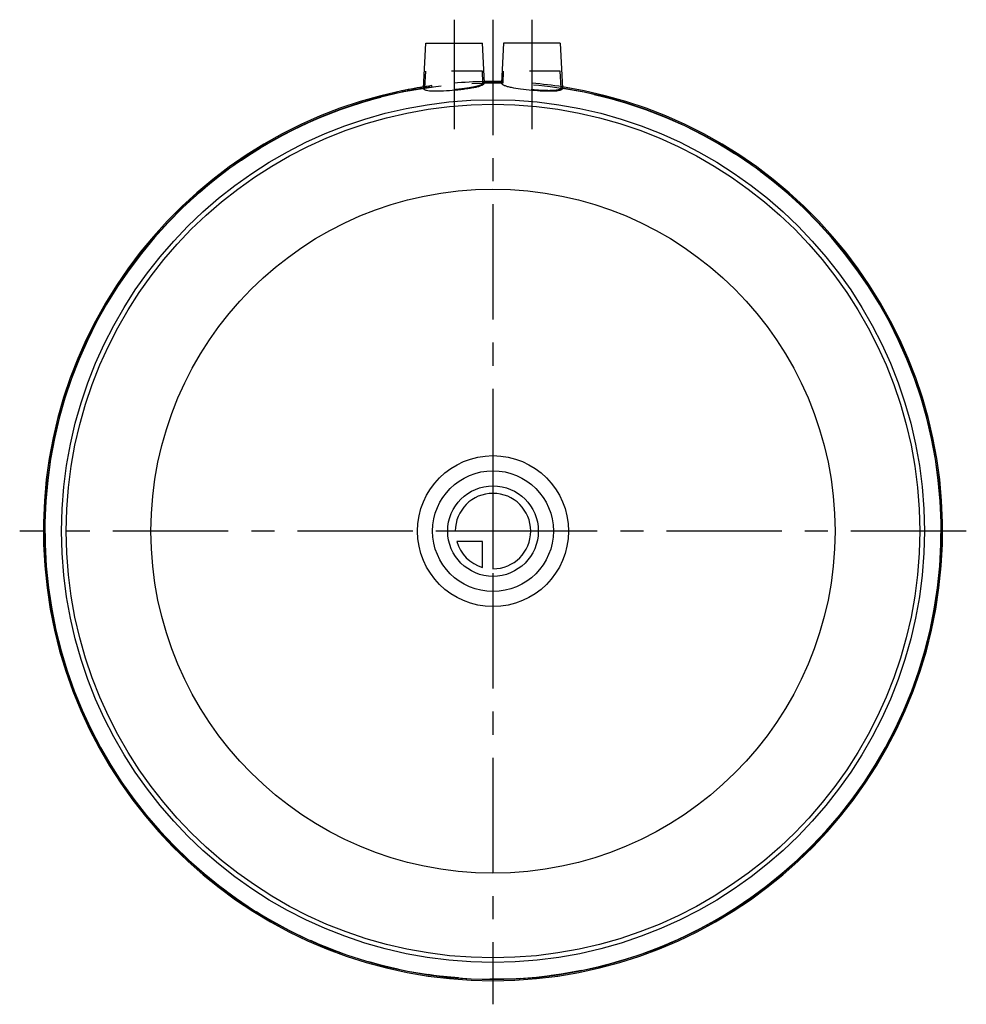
# Model space of a CAD drawing. Header units: millimetres. Extents: x 400 to 600, y 396 to 604.
import ezdxf

# ---------------------------------------------------------------- set-up
doc = ezdxf.new("R2010")
doc.units = ezdxf.units.MM
doc.header["$LTSCALE"] = 65.185185
doc.linetypes.add('CENTER', pattern=[0.6, 0.375, -0.075, 0.075, -0.075])
doc.linetypes.add('HIDDEN', pattern=[0.2, 0.1, -0.1])
for name, color, linetype in [('KOERPER', 7, 'CONTINUOUS'), ('KONST.EL_MIT_GEO', 7, 'CONTINUOUS'), ('KURVEN', 7, 'CONTINUOUS'), ('L1', 7, 'CONTINUOUS')]:
    doc.layers.add(name, color=color, linetype=linetype)

msp = doc.modelspace()

# ---------------------------------------------------------------- linework, layer by layer
at = {"layer": 'KOERPER', "color": 2, "linetype": 'CENTER'}
for p, q in [((491.75, 604.35), (491.75, 581.16)), ((508.25, 604.35), (508.25, 581.16))]:
    msp.add_line(p, q, dxfattribs=at)
at = {"layer": 'KOERPER', "color": 7, "linetype": 'CONTINUOUS'}
for p, q in [((485.25, 589.83), (485.75, 599.35)), ((485.75, 599.35), (497.75, 599.35)), ((498.19, 590.97), (497.75, 599.35)), ((502.25, 599.35), (501.81, 590.97)), ((514.25, 599.35), (502.25, 599.35)), ((514.25, 599.35), (514.75, 589.83)), ((498.19, 590.93), (498.19, 590.97)), ((485.25, 589.84), (485.25, 589.83)), ((514.75, 589.83), (514.75, 589.84)), ((514.75, 589.79), (514.75, 589.83))]:
    msp.add_line(p, q, dxfattribs=at)
at = {"layer": 'KOERPER', "color": 8, "linetype": 'HIDDEN'}
for p, q in [((485.56, 589.89), (485.75, 593.45)), ((497.75, 593.45), (485.75, 593.45)), ((497.88, 590.96), (497.75, 593.45)), ((502.12, 590.97), (502.25, 593.45)), ((514.25, 593.45), (502.25, 593.45)), ((514.44, 589.88), (514.25, 593.45)), ((497.88, 590.97), (497.88, 590.96)), ((502.12, 590.92), (502.12, 590.97)), ((485.56, 589.84), (485.56, 589.89)), ((514.44, 589.89), (514.44, 589.88))]:
    msp.add_line(p, q, dxfattribs=at)
msp.add_circle((500, 495.95), 95, dxfattribs=at)
at = {"layer": 'KOERPER', "color": 7, "linetype": 'CONTINUOUS'}
for radius in [91.44, 90.46, 72.5]:
    msp.add_circle((500, 495.95), radius, dxfattribs=at)
at = {"layer": 'KOERPER', "color": 8, "linetype": 'HIDDEN'}
for radius, start, end in [(95.3, 91.097, 98.8943), (95.04, 91.0919, 91.2781), (94.99, 91.091, 91.2773), (95.04, 88.7219, 88.9081), (94.99, 88.7227, 88.909), (95.3, 81.1057, 88.903), (95.04, 98.7369, 98.9271), (94.99, 98.743, 98.9333), (95.04, 81.0729, 81.2631), (94.99, 81.0667, 81.257)]:
    msp.add_arc((500, 495.95), radius, start, end, dxfattribs=at)
at = {"layer": 'KOERPER', "color": 7, "linetype": 'CONTINUOUS'}
for radius, start, end in [(95.3, 88.903, 91.097), (95.04, 88.9081, 91.0919), (94.99, 88.909, 91.091), (95.3, 98.8943, 81.1057), (95.04, 98.9271, 81.0729), (94.99, 98.9333, 81.0667)]:
    msp.add_arc((500, 495.95), radius, start, end, dxfattribs=at)
for points, knots in [([(485.26, 589.72), (485.29, 589.63), (485.44, 589.53), (485.66, 589.44), (486.02, 589.35), (486.6, 589.28), (487.81, 589.22), (489.63, 589.27), (491.96, 589.44), (493.94, 589.66), (495.42, 589.89), (496.35, 590.06), (497.11, 590.25), (497.62, 590.43), (497.92, 590.59), (498.1, 590.71), (498.19, 590.84), (498.19, 590.93)], [0, 0, 0, 0, 0.02035, 0.035443, 0.054297, 0.103353, 0.166617, 0.3267, 0.511241, 0.693107, 0.774786, 0.846408, 0.905641, 0.950826, 0.967935, 0.981504, 1, 1, 1, 1]), ([(501.81, 590.97), (501.81, 590.97), (501.81, 590.95), (501.81, 590.94), (501.81, 590.93)], [0, 0, 0, 0, 0.346902, 1, 1, 1, 1]), ([(501.82, 590.85), (501.85, 590.76), (502.05, 590.58), (502.47, 590.39), (503.09, 590.2), (504.23, 589.94), (505.97, 589.67), (508.24, 589.42), (510.52, 589.26), (512.28, 589.22), (513.45, 589.28), (514.01, 589.35), (514.36, 589.45), (514.57, 589.53), (514.71, 589.63), (514.74, 589.72)], [0, 0, 0, 0, 0.021501, 0.056049, 0.10466, 0.166427, 0.321809, 0.502213, 0.682924, 0.838449, 0.899699, 0.94717, 0.965434, 0.98009, 1, 1, 1, 1]), ([(485.25, 589.83), (485.25, 589.82), (485.25, 589.81), (485.25, 589.8), (485.25, 589.79)], [0, 0, 0, 0, 0.355469, 1, 1, 1, 1])]:
    msp.add_open_spline(points, degree=3, knots=knots, dxfattribs=at)
at = {"layer": 'KOERPER', "color": 8, "linetype": 'HIDDEN'}
for points, knots in [([(497.88, 590.92), (497.88, 590.84), (497.79, 590.71), (497.61, 590.59), (497.31, 590.43), (496.81, 590.26), (496.05, 590.08), (495.14, 589.91), (493.69, 589.69), (492.14, 589.52), (490.56, 589.39), (489.41, 589.33), (488.35, 589.3), (487.42, 589.31), (486.74, 589.36), (486.3, 589.42), (486.04, 589.48), (485.83, 589.55), (485.68, 589.63), (485.58, 589.72), (485.56, 589.8), (485.56, 589.84)], [0, 0, 0, 0, 0.018906, 0.032896, 0.050573, 0.097286, 0.158465, 0.232289, 0.316239, 0.50199, 0.596819, 0.688095, 0.772242, 0.845961, 0.906479, 0.931144, 0.95188, 0.968671, 0.981728, 0.991675, 1, 1, 1, 1]), ([(497.88, 590.96), (497.88, 590.95), (497.88, 590.94), (497.88, 590.93), (497.88, 590.92)], [0, 0, 0, 0, 0.358149, 1, 1, 1, 1]), ([(514.44, 589.84), (514.44, 589.8), (514.42, 589.72), (514.32, 589.63), (514.17, 589.55), (513.96, 589.48), (513.7, 589.42), (513.26, 589.36), (512.58, 589.31), (511.65, 589.3), (510.59, 589.33), (509.44, 589.39), (507.86, 589.52), (506.31, 589.69), (504.86, 589.91), (503.95, 590.08), (503.19, 590.26), (502.69, 590.43), (502.39, 590.59), (502.21, 590.71), (502.12, 590.84), (502.12, 590.92)], [0, 0, 0, 0, 0.008325, 0.018272, 0.031329, 0.04812, 0.068856, 0.093522, 0.154041, 0.22776, 0.311906, 0.403182, 0.498013, 0.683762, 0.767712, 0.841537, 0.902714, 0.949427, 0.967104, 0.981094, 1, 1, 1, 1]), ([(514.44, 589.88), (514.44, 589.87), (514.44, 589.86), (514.44, 589.85), (514.44, 589.84)], [0, 0, 0, 0, 0.355655, 1, 1, 1, 1])]:
    msp.add_open_spline(points, degree=3, knots=knots, dxfattribs=at)
at = {"layer": 'KOERPER', "color": 7, "linetype": 'CONTINUOUS'}
for points in [[(501.81, 590.93), (501.81, 590.9), (501.81, 590.87), (501.82, 590.85)], [(485.25, 589.79), (485.25, 589.77), (485.25, 589.74), (485.26, 589.72)], [(514.74, 589.72), (514.75, 589.74), (514.75, 589.77), (514.75, 589.79)]]:
    msp.add_open_spline(points, degree=3, dxfattribs=at)
at = {"layer": 'KONST.EL_MIT_GEO', "color": 8, "linetype": 'HIDDEN'}
for p, q in [((477.63, 588.28), (477.56, 588.57)), ((477.6, 588.58), (477.67, 588.29)), ((477.78, 588.31), (477.71, 588.61)), ((478.23, 588.42), (478.16, 588.71)), ((478.61, 588.51), (478.54, 588.8)), ((478.8, 588.55), (478.73, 588.85)), ((478.86, 588.57), (478.79, 588.86)), ((479.18, 588.64), (479.11, 588.93)), ((479.36, 588.68), (479.3, 588.97)), ((479.55, 588.72), (479.49, 589.02)), ((479.66, 588.75), (479.59, 589.04)), ((479.74, 588.76), (479.68, 589.06)), ((480.87, 589), (480.81, 589.3)), ((480.97, 589.02), (480.91, 589.32)), ((481.04, 589.04), (480.98, 589.33)), ((481.34, 589.1), (481.28, 589.39)), ((481.44, 589.12), (481.38, 589.41)), ((482.01, 589.23), (481.95, 589.52)), ((482.21, 589.27), (482.15, 589.56)), ((482.29, 589.28), (482.24, 589.58)), ((482.72, 589.36), (482.66, 589.66)), ((483, 589.42), (482.94, 589.71)), ((483.23, 589.46), (483.17, 589.75)), ((483.26, 589.46), (483.21, 589.76)), ((483.6, 589.52), (483.55, 589.82)), ((484.56, 589.69), (484.51, 589.98)), ((484.84, 589.73), (484.79, 590.03)), ((485.49, 589.84), (485.44, 590.13)), ((485.51, 589.84), (485.47, 590.14)), ((485.78, 589.88), (485.73, 590.18)), ((485.97, 589.91), (485.92, 590.2)), ((486.04, 589.92), (486, 590.22)), ((486.42, 589.97), (486.38, 590.27)), ((486.45, 589.98), (486.4, 590.28)), ((486.57, 590), (486.53, 590.29)), ((487.1, 590.07), (487.06, 590.37)), ((477.03, 588.44), (477.1, 588.15)), ((477.37, 588.22), (477.3, 588.51))]:
    msp.add_line(p, q, dxfattribs=at)
for radius in [95.3, 95]:
    msp.add_arc((500, 495.95), radius, 97.8043, 103.9487, dxfattribs=at)
at = {"layer": 'KURVEN', "color": 40, "linetype": 'CONTINUOUS'}
for p, q in [((500, 505.55), (500, 487.95)), ((500, 495.95), (490.4, 495.95)), ((497.8, 493.75), (492.31, 493.75)), ((497.8, 488.26), (497.8, 493.75))]:
    msp.add_line(p, q, dxfattribs=at)
for radius in [16, 12.8, 9.6]:
    msp.add_circle((500, 495.95), radius, dxfattribs=at)
for start, end in [(270, 180), (195.962, 254.038)]:
    msp.add_arc((500, 495.95), 8, start, end, dxfattribs=at)
at = {"layer": 'L1', "color": 2, "linetype": 'CENTER'}
for p, q in [((500, 604.35), (500, 395.65)), ((600.33, 495.95), (399.67, 495.95))]:
    msp.add_line(p, q, dxfattribs=at)

doc.saveas('drawing.dxf')
